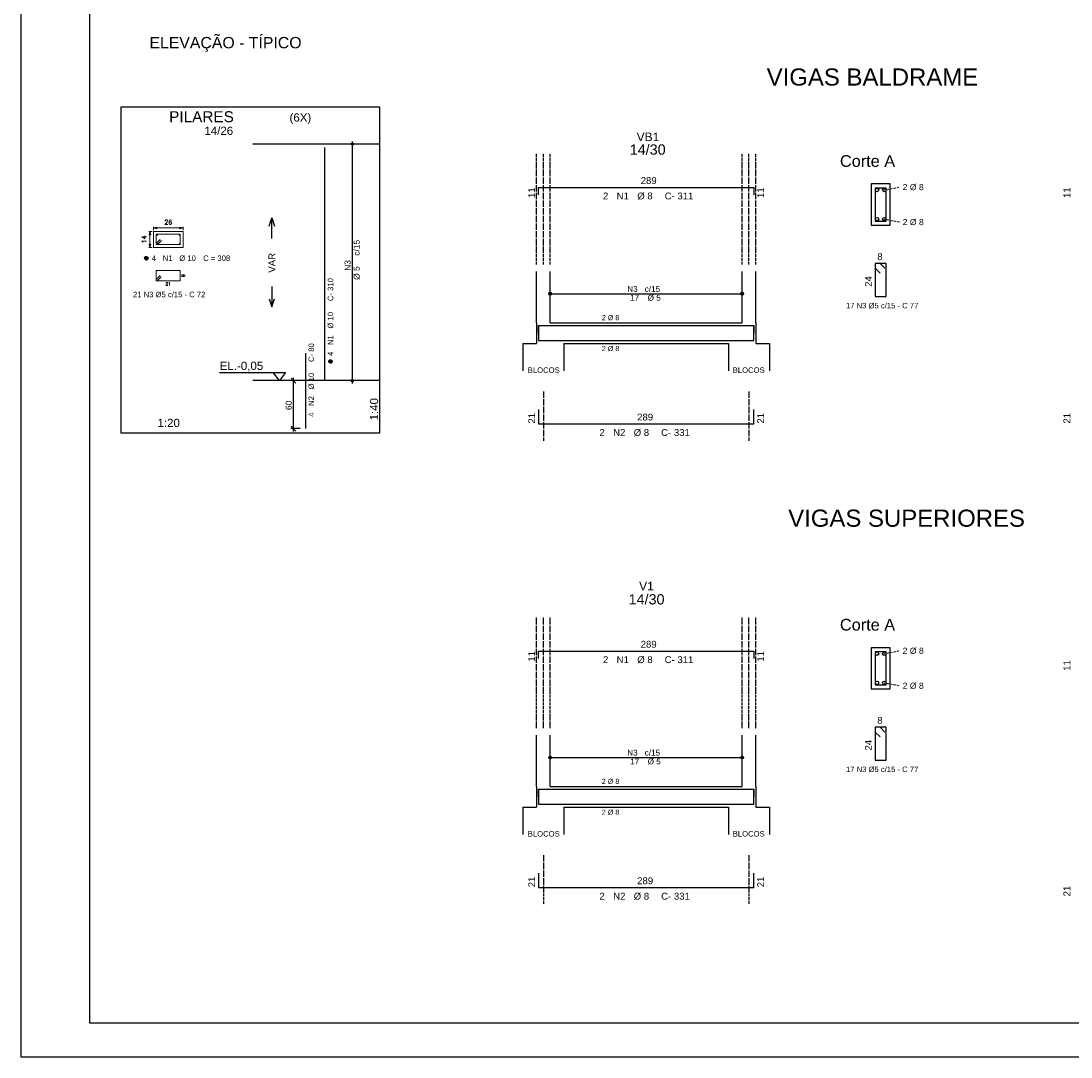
# Model space of a CAD drawing. Header units: millimetres. Extents: x 10870 to 13564, y 7013 to 8529.
# Tile 1 of 8: x 10870 to 11636, y 7044 to 7799. Entities that reach past the tile are written whole.
import ezdxf
from ezdxf.enums import TextEntityAlignment as Align

# ---------------------------------------------------------------- set-up
doc = ezdxf.new("R2010")
doc.units = ezdxf.units.MM
doc.linetypes.add('ESTILO_TQS_0002', pattern=[0.4, 0.1, -0.3])
doc.linetypes.add('ESTILO_TQS_0003', pattern=[2.71, 2, -0.35, 0.01, -0.35])
for name, color, linetype, lineweight in [('ARM_TRANSVERSAL', 2, 'Continuous', 0), ('SEC_BARRAS', 3, 'Continuous', 9), ('SEC_COTAS', 4, 'Continuous', 0), ('SEC_DIM_PILAR', 4, 'Continuous', 9), ('SEC_ESTRIBO', 2, 'Continuous', 9), ('SEC_SECAO', 1, 'Continuous', 9)]:
    doc.layers.add(name, color=color, linetype=linetype, lineweight=lineweight)
for name, color, linetype in [('PENA1', 1, 'Continuous'), ('PENA2', 2, 'Continuous'), ('PENA3', 3, 'Continuous'), ('PENA5', 5, 'Continuous'), ('PENA6', 6, 'Continuous'), ('PENA8', 8, 'Continuous'), ('R175', 6, 'Continuous')]:
    doc.layers.add(name, color=color, linetype=linetype)
doc.styles.add('CYPETXT', font='romans', dxfattribs={"height": 0.2})
doc.styles.get("Standard").update_dxf_attribs({"font": 'arial.ttf'})

msp = doc.modelspace()

# ---------------------------------------------------------------- linework, layer by layer
at = {"layer": 'PENA1', "linetype": 'ESTILO_TQS_0003'}
for p, q in [((11245.98, 7621.54), (11245.98, 7702.79)), ((11250.98, 7621.54), (11250.98, 7702.79)), ((11255.98, 7621.54), (11255.98, 7702.79)), ((11395.98, 7621.54), (11395.98, 7702.79)), ((11400.98, 7621.54), (11400.98, 7702.79)), ((11405.98, 7621.54), (11405.98, 7702.79)), ((11250.98, 7529.04), (11250.98, 7492.79)), ((11400.98, 7529.04), (11400.98, 7492.79)), ((11245.98, 7283.34), (11245.98, 7364.59)), ((11250.98, 7283.34), (11250.98, 7364.59)), ((11255.98, 7283.34), (11255.98, 7364.59)), ((11395.98, 7283.34), (11395.98, 7364.59)), ((11400.98, 7283.34), (11400.98, 7364.59)), ((11405.98, 7283.34), (11405.98, 7364.59)), ((11250.98, 7190.84), (11250.98, 7154.59)), ((11400.98, 7190.84), (11400.98, 7154.59))]:
    msp.add_line(p, q, dxfattribs=at)
at = {"layer": 'PENA1', "linetype": 'ESTILO_TQS_0002'}
for p, q in [((11499.71, 7675.92), (11510.84, 7678.04)), ((11499.71, 7654.67), (11510.84, 7652.54)), ((11499.71, 7337.72), (11510.84, 7339.84)), ((11499.71, 7316.47), (11510.84, 7314.34))]:
    msp.add_line(p, q, dxfattribs=at)
at = {"layer": 'PENA2', "linetype": 'Continuous'}
for p, q in [((11111.67, 7534.86), (11111.67, 7711.36)), ((11111.67, 7709.36), (11111.67, 7709.36)), ((11504.09, 7680.29), (11490.09, 7680.29)), ((11490.09, 7680.29), (11490.09, 7650.29)), ((11504.09, 7650.29), (11504.09, 7680.29)), ((11490.09, 7650.29), (11504.09, 7650.29)), ((11245.98, 7579.04), (11245.98, 7616.54)), ((11255.98, 7579.04), (11255.98, 7616.54)), ((11395.98, 7579.04), (11395.98, 7616.54)), ((11405.98, 7579.04), (11405.98, 7616.54)), ((11254.98, 7600.29), (11394.48, 7600.29)), ((11255.98, 7592.29), (11255.98, 7602.79)), ((11395.98, 7592.29), (11395.98, 7602.79)), ((11255.98, 7587.29), (11255.98, 7587.29)), ((11395.98, 7587.29), (11395.98, 7587.29)), ((11245.98, 7579.04), (11245.98, 7564.04)), ((11255.98, 7579.04), (11395.98, 7579.04)), ((11405.98, 7579.04), (11405.98, 7564.04)), ((11235.98, 7564.04), (11235.98, 7544.04)), ((11235.98, 7564.04), (11245.98, 7564.04)), ((11265.98, 7564.04), (11385.98, 7564.04)), ((11265.98, 7564.04), (11265.98, 7544.04)), ((11385.98, 7564.04), (11385.98, 7544.04)), ((11405.98, 7564.04), (11415.98, 7564.04)), ((11415.98, 7564.04), (11415.98, 7544.04)), ((11068.67, 7499.86), (11068.67, 7538.86)), ((11073.67, 7536.86), (11066.67, 7536.86)), ((11077.67, 7536.86), (11077.67, 7536.86)), ((11111.67, 7536.86), (11111.67, 7536.86)), ((11073.67, 7501.86), (11066.67, 7501.86)), ((11077.67, 7501.86), (11077.67, 7501.86)), ((11504.09, 7342.09), (11490.09, 7342.09)), ((11490.09, 7342.09), (11490.09, 7312.09)), ((11504.09, 7312.09), (11504.09, 7342.09)), ((11490.09, 7312.09), (11504.09, 7312.09)), ((11245.98, 7240.84), (11245.98, 7278.34)), ((11255.98, 7240.84), (11255.98, 7278.34)), ((11395.98, 7240.84), (11395.98, 7278.34)), ((11405.98, 7240.84), (11405.98, 7278.34)), ((11254.98, 7262.09), (11394.48, 7262.09)), ((11255.98, 7254.09), (11255.98, 7264.59)), ((11395.98, 7254.09), (11395.98, 7264.59)), ((11255.98, 7249.09), (11255.98, 7249.09)), ((11395.98, 7249.09), (11395.98, 7249.09)), ((11245.98, 7240.84), (11245.98, 7225.84)), ((11255.98, 7240.84), (11395.98, 7240.84)), ((11405.98, 7240.84), (11405.98, 7225.84)), ((11235.98, 7225.84), (11235.98, 7205.84)), ((11235.98, 7225.84), (11245.98, 7225.84)), ((11265.98, 7225.84), (11385.98, 7225.84)), ((11265.98, 7225.84), (11265.98, 7205.84)), ((11385.98, 7225.84), (11385.98, 7205.84)), ((11405.98, 7225.84), (11415.98, 7225.84)), ((11415.98, 7225.84), (11415.98, 7205.84))]:
    msp.add_line(p, q, dxfattribs=at)
msp.add_lwpolyline([(12972.41, 8528.56), (10869.91, 8528.56), (10869.91, 7043.56), (12972.41, 7043.56)], close=True, dxfattribs=at)
for points in [[(10942.63, 7498.86), (11131.67, 7498.86), (11131.67, 7736.36), (10942.63, 7736.36), (10942.63, 7498.86)], [(11131.67, 7709.36), (11038.95, 7709.36)], [(11050.95, 7649.61), (11052.95, 7655.61), (11054.95, 7649.61)], [(11052.95, 7640.61), (11052.95, 7655.61)], [(11052.95, 7605.61), (11052.95, 7590.61)], [(11050.95, 7596.61), (11052.95, 7590.61), (11054.95, 7596.61)], [(11014.84, 7542.86), (11062.95, 7542.86), (11058.45, 7536.86), (11053.95, 7542.86)], [(11131.67, 7536.86), (11038.95, 7536.86)]]:
    msp.add_lwpolyline(points, dxfattribs=at)
at = {"layer": 'PENA3', "linetype": 'Continuous'}
for p, q in [((10960.11, 7626.06), (10961.45, 7627.39)), ((10960.11, 7626.15), (10961.36, 7627.39)), ((10960.11, 7626.23), (10961.27, 7627.38)), ((10960.12, 7626.33), (10961.18, 7627.39)), ((10960.12, 7625.97), (10961.52, 7627.38)), ((10960.12, 7626.33), (10961.17, 7627.38)), ((10960.12, 7625.97), (10961.53, 7627.38)), ((10960.14, 7625.9), (10961.6, 7627.36)), ((10960.15, 7626.45), (10961.06, 7627.36)), ((10960.16, 7625.83), (10961.67, 7627.35)), ((10960.17, 7625.76), (10961.75, 7627.33)), ((10960.18, 7626.57), (10960.93, 7627.31)), ((10960.19, 7625.69), (10961.81, 7627.31)), ((10960.19, 7625.69), (10961.81, 7627.31)), ((10960.22, 7625.63), (10961.87, 7627.28)), ((10960.25, 7625.58), (10961.93, 7627.25)), ((10960.26, 7626.73), (10960.78, 7627.25)), ((10960.28, 7625.52), (10961.99, 7627.22)), ((10960.31, 7625.46), (10962.04, 7627.19)), ((10960.32, 7625.46), (10962.04, 7627.19)), ((10960.35, 7625.41), (10962.09, 7627.15)), ((10960.39, 7625.36), (10962.14, 7627.11)), ((10960.43, 7625.32), (10962.19, 7627.07)), ((10960.47, 7625.26), (10962.24, 7627.03)), ((10960.48, 7625.27), (10962.24, 7627.03)), ((10960.52, 7625.23), (10962.28, 7626.98)), ((10960.56, 7625.18), (10962.32, 7626.93)), ((10960.62, 7625.15), (10962.35, 7626.88)), ((10960.67, 7625.11), (10962.4, 7626.84)), ((10960.67, 7625.11), (10962.39, 7626.83)), ((10960.73, 7625.08), (10962.43, 7626.78)), ((10960.78, 7625.04), (10962.46, 7626.72)), ((10960.84, 7625.01), (10962.49, 7626.66)), ((10960.9, 7624.99), (10962.51, 7626.6)), ((10960.9, 7624.98), (10962.52, 7626.6)), ((10960.97, 7624.97), (10962.54, 7626.53)), ((10961.04, 7624.95), (10962.56, 7626.47)), ((10961.1, 7624.93), (10962.57, 7626.39)), ((10961.18, 7624.91), (10962.59, 7626.33)), ((10961.18, 7624.92), (10962.58, 7626.32)), ((10961.27, 7624.91), (10962.59, 7626.24)), ((10961.35, 7624.91), (10962.6, 7626.16)), ((10961.43, 7624.9), (10962.59, 7626.06)), ((10961.53, 7624.91), (10962.59, 7625.97)), ((10961.54, 7624.92), (10962.58, 7625.96)), ((10961.65, 7624.94), (10962.57, 7625.86)), ((10961.77, 7624.97), (10962.52, 7625.72)), ((10961.94, 7625.05), (10962.46, 7625.58)), ((11094.43, 7550.77), (11095.77, 7552.1)), ((11094.43, 7550.86), (11095.68, 7552.1)), ((11094.43, 7550.94), (11095.59, 7552.09)), ((11094.44, 7551.04), (11095.5, 7552.1)), ((11094.44, 7550.68), (11095.84, 7552.09)), ((11094.44, 7551.04), (11095.49, 7552.09)), ((11094.44, 7550.68), (11095.85, 7552.09)), ((11094.46, 7550.61), (11095.92, 7552.07)), ((11094.47, 7551.16), (11095.38, 7552.07)), ((11094.48, 7550.54), (11095.99, 7552.06)), ((11094.49, 7550.47), (11096.07, 7552.04)), ((11094.5, 7551.28), (11095.25, 7552.02)), ((11094.51, 7550.4), (11096.13, 7552.02)), ((11094.51, 7550.4), (11096.13, 7552.02)), ((11094.54, 7550.34), (11096.19, 7551.99)), ((11094.57, 7550.29), (11096.25, 7551.96)), ((11094.58, 7551.44), (11095.1, 7551.96)), ((11094.6, 7550.23), (11096.31, 7551.93)), ((11094.63, 7550.17), (11096.36, 7551.9)), ((11094.64, 7550.17), (11096.36, 7551.9)), ((11094.67, 7550.12), (11096.41, 7551.86)), ((11094.71, 7550.07), (11096.46, 7551.82)), ((11094.75, 7550.03), (11096.51, 7551.78)), ((11094.79, 7549.97), (11096.56, 7551.74)), ((11094.8, 7549.98), (11096.56, 7551.74)), ((11094.84, 7549.94), (11096.6, 7551.69)), ((11094.88, 7549.89), (11096.64, 7551.64)), ((11094.94, 7549.86), (11096.67, 7551.59)), ((11094.99, 7549.82), (11096.72, 7551.55)), ((11094.99, 7549.82), (11096.71, 7551.54)), ((11095.05, 7549.79), (11096.75, 7551.49)), ((11095.1, 7549.75), (11096.78, 7551.43)), ((11095.16, 7549.72), (11096.81, 7551.37)), ((11095.22, 7549.7), (11096.83, 7551.31)), ((11095.22, 7549.69), (11096.84, 7551.31)), ((11095.29, 7549.68), (11096.86, 7551.24)), ((11095.36, 7549.66), (11096.88, 7551.18)), ((11095.42, 7549.64), (11096.89, 7551.1)), ((11095.5, 7549.62), (11096.91, 7551.04)), ((11095.5, 7549.63), (11096.9, 7551.03)), ((11095.59, 7549.62), (11096.91, 7550.95)), ((11095.67, 7549.62), (11096.92, 7550.87)), ((11095.75, 7549.61), (11096.91, 7550.77)), ((11095.85, 7549.62), (11096.91, 7550.68)), ((11095.86, 7549.63), (11096.9, 7550.67)), ((11095.97, 7549.65), (11096.89, 7550.57)), ((11096.09, 7549.68), (11096.84, 7550.43)), ((11096.26, 7549.76), (11096.78, 7550.29))]:
    msp.add_line(p, q, dxfattribs=at)
for centre in [(11494.46, 7675.92), (11499.71, 7675.92), (11494.46, 7654.67), (11499.71, 7654.67), (10961.35, 7626.15), (11095.67, 7550.86), (11494.46, 7337.72), (11499.71, 7337.72), (11494.46, 7316.47), (11499.71, 7316.47)]:
    msp.add_circle(centre, 1.25, dxfattribs=at)
at = {"layer": 'PENA5', "linetype": 'Continuous'}
for p, q in [((11091.67, 7536.86), (11091.67, 7706.86)), ((11247.48, 7672.29), (11247.48, 7677.79)), ((11247.48, 7677.79), (11404.48, 7677.79)), ((11404.48, 7677.79), (11404.48, 7672.29)), ((11496.59, 7622.29), (11493.09, 7622.29)), ((11493.09, 7622.29), (11493.09, 7598.29)), ((11501.09, 7622.29), (11493.09, 7622.29)), ((11493.09, 7622.29), (11493.09, 7618.79)), ((11500.09, 7618.79), (11496.59, 7622.29)), ((11501.09, 7598.29), (11501.09, 7622.29)), ((11493.09, 7618.79), (11496.59, 7615.29)), ((11493.09, 7598.29), (11501.09, 7598.29)), ((11247.48, 7571.54), (11247.48, 7577.04)), ((11247.48, 7577.04), (11404.48, 7577.04)), ((11247.48, 7576.54), (11247.48, 7566.04)), ((11404.48, 7577.04), (11404.48, 7571.54)), ((11404.48, 7566.04), (11404.48, 7576.54)), ((11247.48, 7566.04), (11404.48, 7566.04)), ((11077.67, 7501.86), (11077.67, 7556.86)), ((11070.44, 7535.09), (11066.91, 7538.63)), ((11247.48, 7515.79), (11247.48, 7505.29)), ((11404.48, 7505.29), (11404.48, 7515.79)), ((11070.44, 7500.09), (11066.91, 7503.63)), ((11247.48, 7505.29), (11404.48, 7505.29)), ((11247.48, 7334.09), (11247.48, 7339.59)), ((11247.48, 7339.59), (11404.48, 7339.59)), ((11404.48, 7339.59), (11404.48, 7334.09)), ((11496.59, 7284.09), (11493.09, 7284.09)), ((11493.09, 7284.09), (11493.09, 7260.09)), ((11501.09, 7284.09), (11493.09, 7284.09)), ((11493.09, 7284.09), (11493.09, 7280.59)), ((11493.09, 7280.59), (11496.59, 7277.09)), ((11500.09, 7280.59), (11496.59, 7284.09)), ((11501.09, 7260.09), (11501.09, 7284.09)), ((11493.09, 7260.09), (11501.09, 7260.09)), ((11247.48, 7233.34), (11247.48, 7238.84)), ((11247.48, 7238.84), (11404.48, 7238.84)), ((11404.48, 7238.84), (11404.48, 7233.34)), ((11247.48, 7238.34), (11247.48, 7227.84)), ((11404.48, 7227.84), (11404.48, 7238.34)), ((11247.48, 7227.84), (11404.48, 7227.84)), ((11247.48, 7177.59), (11247.48, 7167.09)), ((11404.48, 7167.09), (11404.48, 7177.59)), ((11247.48, 7167.09), (11404.48, 7167.09))]:
    msp.add_line(p, q, dxfattribs=at)
for points in [[(11493.09, 7677.29), (11493.09, 7653.29), (11501.09, 7653.29), (11501.09, 7677.29), (11493.09, 7677.29)], [(11493.09, 7339.09), (11493.09, 7315.09), (11501.09, 7315.09), (11501.09, 7339.09), (11493.09, 7339.09)]]:
    msp.add_lwpolyline(points, dxfattribs=at)
for centre, radius in [((11111.67, 7709.36), 0.832), ((11111.67, 7709.36), 0.415), ((11255.98, 7600.29), 1.04), ((11255.98, 7600.29), 0.519), ((11395.98, 7600.29), 1.04), ((11395.98, 7600.29), 0.519), ((11111.67, 7536.86), 0.832), ((11111.67, 7536.86), 0.415), ((11255.98, 7262.09), 1.04), ((11255.98, 7262.09), 0.519), ((11395.98, 7262.09), 1.04), ((11395.98, 7262.09), 0.519)]:
    msp.add_circle(centre, radius, dxfattribs=at)
at = {"layer": 'PENA8', "linetype": 'Continuous'}
msp.add_lwpolyline([(12947.41, 8503.56), (10919.91, 8503.56), (10919.91, 7068.56), (12947.41, 7068.56), (12947.41, 8503.56)], dxfattribs=at)
at = {"layer": 'SEC_BARRAS'}
for centre in [(10968.98, 7643.18), (10968.98, 7636.48), (10985.72, 7643.18), (10985.72, 7636.48)]:
    msp.add_circle(centre, 0.418, dxfattribs=at)
at = {"layer": 'SEC_COTAS'}
for p, q in [((10965.63, 7645.69), (10963.12, 7645.69)), ((10963.96, 7645.69), (10963.96, 7633.97)), ((10966.47, 7646.52), (10966.47, 7649.03)), ((10988.23, 7648.2), (10966.47, 7648.2)), ((10988.23, 7646.52), (10988.23, 7649.03)), ((10965.63, 7633.97), (10963.12, 7633.97))]:
    msp.add_line(p, q, dxfattribs=at)
for points in [[(10963.96, 7645.69), (10963.37, 7643.18), (10964.54, 7643.18), (10963.96, 7645.69)], [(10966.47, 7648.2), (10968.98, 7648.78), (10968.98, 7647.61), (10966.47, 7648.2)], [(10988.23, 7648.2), (10985.72, 7648.78), (10985.72, 7647.61), (10988.23, 7648.2)], [(10963.96, 7633.97), (10963.37, 7636.48), (10964.54, 7636.48), (10963.96, 7633.97)]]:
    msp.add_lwpolyline(points, close=True, dxfattribs=at)
at = {"layer": 'SEC_ESTRIBO'}
for p, q in [((10968.56, 7636.9), (10971.52, 7639.86)), ((10969.4, 7636.06), (10972.36, 7639.02)), ((10968.42, 7610.51), (10971.38, 7613.47)), ((10969.26, 7609.68), (10972.21, 7612.63))]:
    msp.add_line(p, q, dxfattribs=at)
for points in [[(10968.56, 7636.06), (10986.13, 7636.06), (10986.13, 7643.59), (10968.56, 7643.59), (10968.56, 7636.06)], [(10968.42, 7609.68), (10985.99, 7609.68), (10985.99, 7617.21), (10968.42, 7617.21), (10968.42, 7609.68)]]:
    msp.add_lwpolyline(points, close=True, dxfattribs=at)
at = {"layer": 'SEC_SECAO'}
msp.add_lwpolyline([(10966.47, 7633.97), (10988.23, 7633.97), (10988.23, 7645.69), (10966.47, 7645.69), (10966.47, 7633.97)], close=True, dxfattribs=at)

# ---------------------------------------------------------------- texts
at = {"layer": 'ARM_TRANSVERSAL', "style": 'CYPETXT', "width": 0.872087}
msp.add_text('9', height=2.23, rotation=90, dxfattribs=at).set_placement((10989.42, 7612.5), (10989.42, 7614.38), align=Align.FIT)
msp.add_text('21', height=2.232, dxfattribs=at).set_placement((10975.33, 7606.24), (10979.08, 7606.24), align=Align.FIT)
at = {"layer": 'PENA1', "linetype": 'Continuous'}
for s, p in [('1', (11127.47, 7709.36)), ('0', (11127.47, 7536.86))]:
    msp.add_text(s, height=0.2, dxfattribs=at).set_placement(p)
at = {"layer": 'PENA2', "linetype": 'Continuous'}
for s, height, p in [('Corte A', 8.5, (11467.34, 7692.79)), ('2 %%c 8', 4.5, (11513.09, 7675.79)), ('2 %%c 8', 4.5, (11513.09, 7650.29)), ('4', 4, (10965.35, 7624.15)), ('N1', 4, (10973.35, 7624.15)), ('%%c 10', 4, (10985.35, 7624.15)), ('C = 308', 4, (11002.78, 7624.15)), ('N3', 4.25, (11312.19, 7601.57)), ('17', 4.25, (11314.32, 7595.19)), ('c/15', 4.25, (11324.94, 7601.57)), ('%%c 5', 4.25, (11327.07, 7595.19)), ('2 %%c 8', 3.75, (11293.61, 7580.92)), ('2 %%c 8', 3.75, (11293.61, 7558.42)), ('EL.-0,05', 6, (11014.95, 7544.66)), ('BLOCOS', 4, (11239.61, 7542.54)), ('BLOCOS', 4, (11389.14, 7542.54)), ('1:20', 6, (10969.49, 7503.06)), ('Corte A', 8.5, (11467.34, 7354.59)), ('2 %%c 8', 4.5, (11513.09, 7337.59)), ('2 %%c 8', 4.5, (11513.09, 7312.09)), ('N3', 4.25, (11312.19, 7263.37)), ('c/15', 4.25, (11324.94, 7263.37)), ('17', 4.25, (11314.32, 7256.99)), ('%%c 5', 4.25, (11327.07, 7256.99)), ('2 %%c 8', 3.75, (11293.61, 7242.72)), ('2 %%c 8', 3.75, (11293.61, 7220.22)), ('BLOCOS', 4, (11239.61, 7204.34)), ('BLOCOS', 4, (11389.14, 7204.34))]:
    msp.add_text(s, height=height, dxfattribs=at).set_placement(p)
for s, height, p in [('c/15', 4.4, (11116.95, 7627.95)), ('VAR', 5, (11055.45, 7615.61)), ('N3', 4.4, (11110.35, 7616.95)), ('%%c 5', 4.4, (11116.95, 7610.35)), ('1:40', 6, (11130.47, 7507.86)), ('60', 4.4, (11067.35, 7515.4))]:
    msp.add_text(s, height=height, rotation=90, dxfattribs=at).set_placement(p)
at = {"layer": 'PENA3', "linetype": 'Continuous'}
for s, height, p in [('(6X)', 6, (11065.82, 7725.79)), ('14/26', 6, (11003.7, 7716.08)), ('14/30', 7.5, (11313.97, 7701.65)), ('289', 5, (11321.98, 7680.29)), ('2', 5, (11294.48, 7669.04)), ('N1', 5, (11304.48, 7669.04)), ('%%c 8', 5, (11319.48, 7669.04)), ('C- 311', 5, (11339.48, 7669.04)), ('8', 5, (11494.59, 7624.79)), ('21 N3 %%C5 c/15 - C 72', 4, (10951.62, 7597.68)), ('17 N3 %%C5 c/15 - C 77', 4, (11471.75, 7589.57)), ('289', 5, (11319.39, 7507.79)), ('2', 5, (11291.89, 7496.54)), ('N2', 5, (11301.89, 7496.54)), ('%%c 8', 5, (11316.89, 7496.54)), ('C- 331', 5, (11336.89, 7496.54)), ('14/30', 7.5, (11313.16, 7373.61)), ('289', 5, (11321.98, 7342.09)), ('2', 5, (11294.48, 7330.84)), ('N1', 5, (11304.48, 7330.84)), ('%%c 8', 5, (11319.48, 7330.84)), ('C- 311', 5, (11339.48, 7330.84)), ('8', 5, (11494.59, 7286.59)), ('17 N3 %%C5 c/15 - C 77', 4, (11471.75, 7251.37)), ('289', 5, (11319.39, 7169.59)), ('2', 5, (11291.89, 7158.34)), ('N2', 5, (11301.89, 7158.34)), ('%%c 8', 5, (11316.89, 7158.34)), ('C- 331', 5, (11336.89, 7158.34))]:
    msp.add_text(s, height=height, dxfattribs=at).set_placement(p)
for s, height, p in [('11', 5, (11244.98, 7670.04)), ('11', 5, (11411.98, 7670.04)), ('11', 5, (11635.4, 7670.04)), ('C- 310', 4, (11097.67, 7594.86)), ('24', 5, (11490.59, 7605.29)), ('%%c 10', 4, (11097.67, 7574.86)), ('N1', 4, (11097.67, 7562.86)), ('C- 80', 4, (11083.67, 7550.48)), ('4', 4, (11097.67, 7554.86)), ('%%c 10', 4, (11083.67, 7530.48)), ('N2', 4, (11083.67, 7518.48)), ('4', 4, (11083.67, 7510.48)), ('21', 5, (11244.98, 7505.54)), ('21', 5, (11411.98, 7505.54)), ('21', 5, (11635.4, 7505.54)), ('11', 5, (11244.98, 7331.84)), ('11', 5, (11411.98, 7331.84)), ('11', 5, (11635.4, 7325.19)), ('24', 5, (11490.59, 7267.09)), ('21', 5, (11244.98, 7167.34)), ('21', 5, (11411.98, 7167.34)), ('21', 5, (11635.4, 7160.69))]:
    msp.add_text(s, height=height, rotation=90, dxfattribs=at).set_placement(p)
at = {"layer": 'PENA6', "linetype": 'Continuous'}
for s, height, p in [('VIGAS BALDRAME', 12.5, (11413.9, 7752.07)), ('PILARES', 8, (10977.99, 7725.36)), ('VB1', 6.25, (11319.02, 7711.55)), ('VIGAS SUPERIORES', 12.5, (11429.6, 7430.29)), ('V1', 6.25, (11320.86, 7383.88))]:
    msp.add_text(s, height=height, dxfattribs=at).set_placement(p)
at = {"layer": 'R175', "ltscale": 50}
msp.add_text('ELEVAÇÃO - TÍPICO', height=8.2672, dxfattribs=at).set_placement((11019.09, 7779.25), align=Align.CENTER)
at = {"layer": 'SEC_DIM_PILAR', "style": 'CYPETXT', "width": 0.872087}
msp.add_text('26', height=3.347, dxfattribs=at).set_placement((10974.54, 7650.71), (10980.16, 7650.71), align=Align.FIT)
msp.add_text('14', height=3.347, rotation=90, dxfattribs=at).set_placement((10961.45, 7637.02), (10961.45, 7642.64), align=Align.FIT)

doc.saveas('drawing.dxf')
